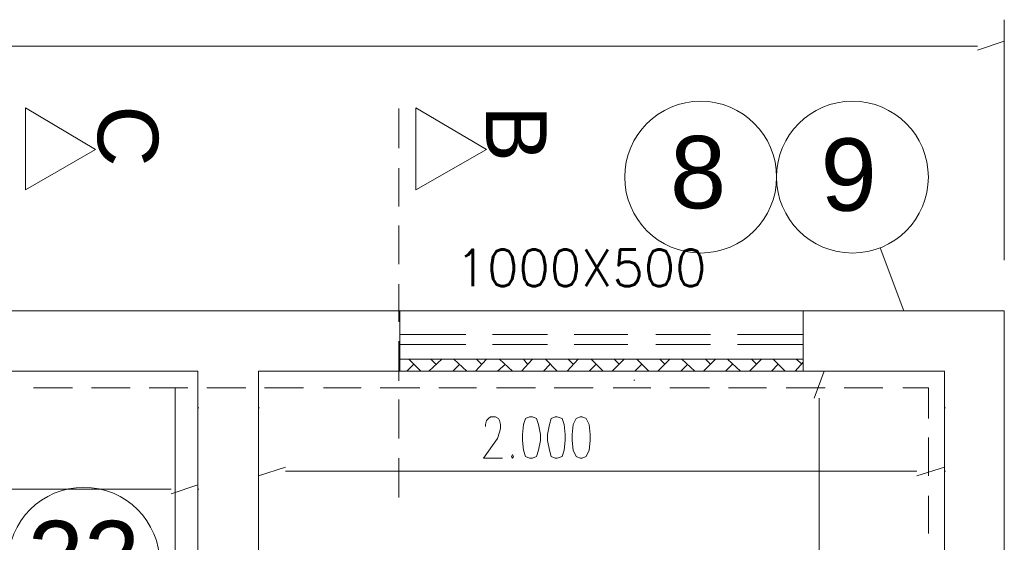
# Model space of a CAD drawing. Header units: millimetres. Extents: x 4476070 to 4476182, y -30324732 to -30324697.
# Tile 59 of 70: x 4476117.82 to 4476120.24, y -30324714.24 to -30324712.96. Entities that reach past the tile are written whole.
import ezdxf
from ezdxf.enums import TextEntityAlignment as Align

# ---------------------------------------------------------------- set-up
doc = ezdxf.new("R2010")
doc.units = ezdxf.units.MM
doc.layers.add('Cotas', color=1, linetype='Continuous', lineweight=0)
doc.layers.add('EL-ARQUITETÔNICO', color=8, linetype='Continuous', lineweight=5)
doc.styles.add('ARIAL', font='arial.ttf')
doc.styles.add('PDF Arial', font='arial.ttf')
doc.styles.add('ROMANS', font='romans.shx', dxfattribs={"width": 0.7})

msp = doc.modelspace()

# ---------------------------------------------------------------- linework, layer by layer
at = {"color": 1, "lineweight": 13}
for points in [[(4476120.23609, -30324713.54946), (4476120.23609, -30324712.96046)], [(4476120.17026, -30324713.03546), (4476120.23609, -30324713.01346)], [(4476120.17026, -30324713.02546), (4476114.07663, -30324713.02546)], [(4476119.77017, -30324713.88746), (4476119.79455, -30324713.82146)], [(4476119.78241, -30324713.88746), (4476119.78241, -30324714.99046)], [(4476118.26021, -30324713.97946), (4476118.26021, -30324714.17846)], [(4476118.40903, -30324713.97946), (4476118.40903, -30324714.13446)], [(4476120.08968, -30324713.97946), (4476120.08968, -30324714.13446)], [(4476118.40903, -30324714.07846), (4476118.47486, -30324714.05646)], [(4476120.02144, -30324714.07846), (4476120.08968, -30324714.05646)], [(4476118.47486, -30324714.06646), (4476120.02144, -30324714.06646)], [(4476118.19428, -30324714.12246), (4476118.26021, -30324714.10046)], [(4476116.35015, -30324714.11046), (4476118.19428, -30324714.11046)]]:
    msp.add_lwpolyline(points, dxfattribs=at)
at = {"color": 7, "lineweight": 13}
for points in [[(4476118.00893, -30324713.27846), (4476117.83814, -30324713.17646), (4476117.83814, -30324713.37746)], [(4476118.96744, -30324713.27846), (4476118.79424, -30324713.17646), (4476118.79424, -30324713.37746)]]:
    msp.add_lwpolyline(points, close=True, dxfattribs=at)
for points in [[(4476118.7528, -30324713.27546), (4476118.7528, -30324713.17846)], [(4476118.7528, -30324713.41846), (4476118.7528, -30324713.32446)], [(4476118.7528, -30324713.55946), (4476118.7528, -30324713.46446)], [(4476118.7528, -30324713.70046), (4476118.7528, -30324713.60846)], [(4476116.70389, -30324713.67346), (4476118.75533, -30324713.67346), (4476119.74338, -30324713.67346)], [(4476120.23609, -30324714.49546), (4476120.23609, -30324714.26546), (4476120.23609, -30324713.67346), (4476119.74338, -30324713.67346), (4476119.74338, -30324713.82146), (4476118.75533, -30324713.82146), (4476118.75533, -30324713.67346)], [(4476118.75533, -30324713.73146), (4476118.91639, -30324713.73146)], [(4476118.98222, -30324713.73146), (4476119.11639, -30324713.73146)], [(4476119.18232, -30324713.73146), (4476119.31398, -30324713.73146)], [(4476119.38232, -30324713.73146), (4476119.51649, -30324713.73146)], [(4476119.58231, -30324713.73146), (4476119.74338, -30324713.73146)], [(4476118.7528, -30324713.84546), (4476118.7528, -30324713.74846)], [(4476118.75533, -30324713.75646), (4476118.91639, -30324713.75646)], [(4476118.98222, -30324713.75646), (4476119.11639, -30324713.75646)], [(4476119.18232, -30324713.75646), (4476119.31398, -30324713.75646)], [(4476119.38232, -30324713.75646), (4476119.51649, -30324713.75646)], [(4476119.58231, -30324713.75646), (4476119.74338, -30324713.75646)], [(4476118.75533, -30324713.79246), (4476119.74338, -30324713.79246)], [(4476118.78955, -30324713.80446), (4476118.77249, -30324713.82146)], [(4476118.77731, -30324713.79246), (4476118.80661, -30324713.82146)], [(4476118.85779, -30324713.79246), (4476118.82608, -30324713.82146)], [(4476118.831, -30324713.79246), (4476118.84324, -30324713.80446)], [(4476118.90174, -30324713.80446), (4476118.88468, -30324713.82146)], [(4476118.88709, -30324713.79246), (4476118.9188, -30324713.82146)], [(4476118.96757, -30324713.79246), (4476118.94078, -30324713.82146)], [(4476118.94319, -30324713.79246), (4476118.95543, -30324713.80446)], [(4476119.01393, -30324713.80446), (4476118.99447, -30324713.82146)], [(4476118.99928, -30324713.79246), (4476119.03099, -30324713.82146)], [(4476119.07986, -30324713.79246), (4476119.05297, -30324713.82146)], [(4476119.05789, -30324713.79246), (4476119.06762, -30324713.80446)], [(4476119.12372, -30324713.80446), (4476119.10666, -30324713.82146)], [(4476119.11157, -30324713.79246), (4476119.14078, -30324713.82146)], [(4476119.19205, -30324713.79246), (4476119.16516, -30324713.82146)], [(4476119.16767, -30324713.79246), (4476119.17981, -30324713.80446)], [(4476119.23591, -30324713.80446), (4476119.21885, -30324713.82146)], [(4476119.22377, -30324713.79246), (4476119.25297, -30324713.82146)], [(4476119.30425, -30324713.79246), (4476119.27494, -30324713.82146)], [(4476119.27986, -30324713.79246), (4476119.292, -30324713.80446)], [(4476119.3482, -30324713.80446), (4476119.33104, -30324713.82146)], [(4476119.33596, -30324713.79246), (4476119.36526, -30324713.82146)], [(4476119.41644, -30324713.79246), (4476119.38713, -30324713.82146)], [(4476119.39205, -30324713.79246), (4476119.40429, -30324713.80446)], [(4476119.46039, -30324713.80446), (4476119.44333, -30324713.82146)], [(4476119.44574, -30324713.79246), (4476119.47745, -30324713.82146)], [(4476119.52863, -30324713.79246), (4476119.49943, -30324713.82146)], [(4476119.50424, -30324713.79246), (4476119.51649, -30324713.80446)], [(4476119.57017, -30324713.80446), (4476119.55301, -30324713.82146)], [(4476119.55793, -30324713.79246), (4476119.58964, -30324713.82146)], [(4476119.64092, -30324713.79246), (4476119.61162, -30324713.82146)], [(4476119.61653, -30324713.79246), (4476119.62868, -30324713.80446)], [(4476119.68236, -30324713.80446), (4476119.6653, -30324713.82146)], [(4476119.67012, -30324713.79246), (4476119.69942, -30324713.82146)], [(4476119.74338, -30324713.79946), (4476119.72381, -30324713.82146)], [(4476119.72622, -30324713.79246), (4476119.74087, -30324713.80446)], [(4476118.40903, -30324714.52746), (4476118.40903, -30324714.26246), (4476118.26021, -30324714.26246), (4476118.26021, -30324713.82146), (4476116.70389, -30324713.82146)], [(4476118.40903, -30324714.26246), (4476118.40903, -30324713.82146), (4476118.75533, -30324713.82146)], [(4476120.08968, -30324714.26546), (4476120.08968, -30324713.82146), (4476119.74338, -30324713.82146)], [(4476119.78241, -30324713.82146), (4476119.78482, -30324713.82146)], [(4476117.85771, -30324713.86246), (4476117.95284, -30324713.86246)], [(4476117.9992, -30324713.86246), (4476118.09433, -30324713.86246)], [(4476118.14069, -30324713.86246), (4476118.23582, -30324713.86246)], [(4476118.20411, -30324713.86246), (4476118.20411, -30324714.68046), (4476118.20411, -30324714.64346), (4476118.17973, -30324714.64346), (4476118.17973, -30324714.68046)], [(4476118.28218, -30324713.86246), (4476118.37732, -30324713.86246)], [(4476118.42358, -30324713.86246), (4476118.51881, -30324713.86246)], [(4476118.56758, -30324713.86246), (4476118.6602, -30324713.86246)], [(4476118.70656, -30324713.86246), (4476118.8042, -30324713.86246)], [(4476118.85056, -30324713.86246), (4476118.94319, -30324713.86246)], [(4476118.99196, -30324713.86246), (4476119.08709, -30324713.86246)], [(4476119.13345, -30324713.86246), (4476119.22858, -30324713.86246)], [(4476119.27745, -30324713.86246), (4476119.37007, -30324713.86246)], [(4476119.32863, -30324713.84346), (4476119.33104, -30324713.84346)], [(4476119.41644, -30324713.86246), (4476119.51408, -30324713.86246)], [(4476119.56034, -30324713.86246), (4476119.65306, -30324713.86246)], [(4476119.70183, -30324713.86246), (4476119.79696, -30324713.86246)], [(4476119.84332, -30324713.86246), (4476119.93846, -30324713.86246)], [(4476119.98723, -30324713.86246), (4476120.05065, -30324713.86246), (4476120.05065, -30324713.93746)], [(4476118.26021, -30324713.91146), (4476118.26262, -30324713.91146)], [(4476118.40903, -30324713.91146), (4476118.41143, -30324713.91146)], [(4476118.7528, -30324713.98646), (4476118.7528, -30324713.89146)], [(4476120.08968, -30324713.91146), (4476120.09219, -30324713.91146)], [(4476120.05065, -30324714.07846), (4476120.05065, -30324713.98446)], [(4476118.7528, -30324714.13146), (4476118.7528, -30324714.03446)], [(4476120.08968, -30324714.06646), (4476120.09219, -30324714.06646)], [(4476118.26021, -30324714.11046), (4476118.26262, -30324714.11046)], [(4476120.05065, -30324714.21946), (4476120.05065, -30324714.12746)], [(4476120.23609, -30324714.16061), (4476120.23609, -30324715.85146), (4476120.23609, -30324718.02746), (4476119.98973, -30324718.02746), (4476119.98973, -30324717.87946)]]:
    msp.add_lwpolyline(points, dxfattribs=at)
at = {"color": 5, "lineweight": 13}
msp.add_lwpolyline([(4476119.00661, -30324714.03446), (4476118.96025, -30324714.03446), (4476118.99447, -30324713.98646), (4476118.99928, -30324713.97146), (4476119.00179, -30324713.96246), (4476119.00179, -30324713.95246), (4476118.99928, -30324713.94246), (4476118.99687, -30324713.93746), (4476118.98955, -30324713.93346), (4476118.97741, -30324713.93346), (4476118.97249, -30324713.93746), (4476118.96757, -30324713.94246), (4476118.96516, -30324713.95246), (4476118.96516, -30324713.95746)], dxfattribs=at)
for points in [[(4476119.07986, -30324713.93346), (4476119.0896, -30324713.93746), (4476119.09441, -30324713.95246), (4476119.09933, -30324713.97646), (4476119.09933, -30324713.99146), (4476119.09441, -30324714.01546), (4476119.0896, -30324714.03046), (4476119.07986, -30324714.03446), (4476119.07254, -30324714.03446), (4476119.0627, -30324714.03046), (4476119.05789, -30324714.01546), (4476119.05538, -30324713.99146), (4476119.05538, -30324713.97646), (4476119.05789, -30324713.95246), (4476119.0627, -30324713.93746), (4476119.07254, -30324713.93346)], [(4476119.14078, -30324713.93346), (4476119.15302, -30324713.93746), (4476119.15784, -30324713.95246), (4476119.16034, -30324713.97646), (4476119.16034, -30324713.99146), (4476119.15784, -30324714.01546), (4476119.15302, -30324714.03046), (4476119.14078, -30324714.03446), (4476119.13596, -30324714.03446), (4476119.12612, -30324714.03046), (4476119.12131, -30324714.01546), (4476119.11639, -30324713.99146), (4476119.11639, -30324713.97646), (4476119.12131, -30324713.95246), (4476119.12612, -30324713.93746), (4476119.13596, -30324713.93346)], [(4476119.20179, -30324713.93346), (4476119.21152, -30324713.93746), (4476119.21885, -30324713.95246), (4476119.22126, -30324713.97646), (4476119.22126, -30324713.99146), (4476119.21885, -30324714.01546), (4476119.21152, -30324714.03046), (4476119.20179, -30324714.03446), (4476119.19687, -30324714.03446), (4476119.18714, -30324714.03046), (4476119.17981, -30324714.01546), (4476119.1774, -30324713.99146), (4476119.1774, -30324713.97646), (4476119.17981, -30324713.95246), (4476119.18714, -30324713.93746), (4476119.19687, -30324713.93346)], [(4476119.0335, -30324714.03046), (4476119.03099, -30324714.03446), (4476119.02859, -30324714.03046), (4476119.03099, -30324714.02546)]]:
    msp.add_lwpolyline(points, close=True, dxfattribs=at)
at = {"layer": 'EL-ARQUITETÔNICO', "color": 7, "lineweight": 20}
msp.add_line((4476119.98973, -30324713.67346), (4476119.93182, -30324713.51936), dxfattribs=at)
for centre in [(4476119.49203, -30324713.34614), (4476119.86404, -30324713.34614), (4476117.98075, -30324714.2922)]:
    msp.add_circle(centre, 0.18601, dxfattribs=at)

# ---------------------------------------------------------------- texts
at = {"lineweight": 20, "style": 'ARIAL'}
for s, height, p in [('8', 0.17738, (4476119.41685, -30324713.42267)), ('9', 0.17738, (4476119.78587, -30324713.42865)), ('22', 0.177377, (4476117.84277, -30324714.36575))]:
    msp.add_text(s, height=height, dxfattribs=at).set_placement(p)
at = {"color": 7, "char_height": 0.14843, "attachment_point": 7, "rotation": 270.00003, "style": 'PDF Arial'}
for s, insert in [('C', (4476118.01257, -30324713.17046)), ('B', (4476118.96624, -30324713.17046))]:
    msp.add_mtext(s, dxfattribs=dict(at, insert=insert))
at = {"layer": 'Cotas', "color": 0, "style": 'ROMANS'}
msp.add_text('1000X500', height=0.0896, dxfattribs=at).set_placement((4476119.19903, -30324713.56855, -9.52862), align=Align.MIDDLE)

doc.saveas('drawing.dxf')
